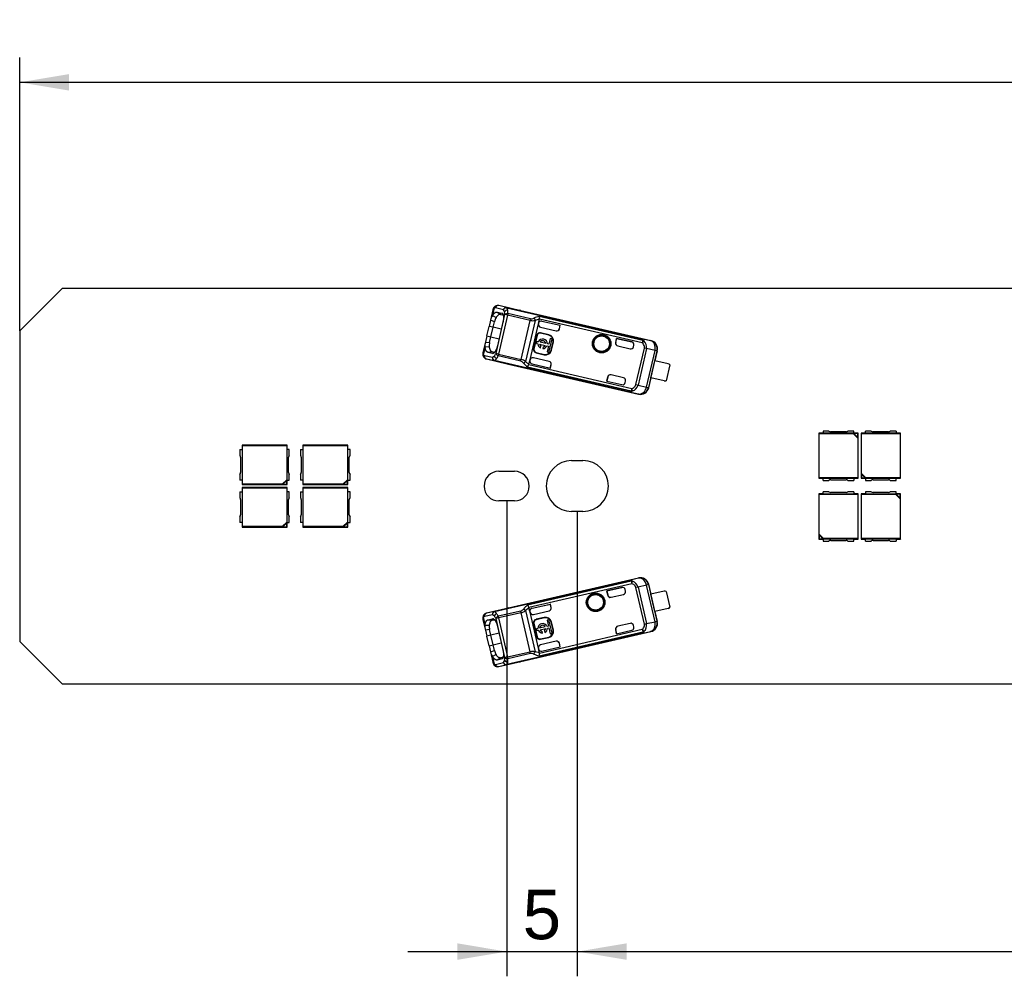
# Model space of a CAD drawing. Header units: millimetres. Extents: x 35 to 1170, y 11 to 451.
# Tile 1 of 19: x 35 to 105, y 294 to 362. Entities that reach past the tile are written whole.
import ezdxf
from ezdxf.enums import TextEntityAlignment as Align

# ---------------------------------------------------------------- set-up
doc = ezdxf.new("R2010")
doc.units = ezdxf.units.MM
doc.layers.add('Default', color=7, linetype='Continuous')
doc.layers.add('LINLED_1120X28MM', color=7, linetype='Continuous')
doc.styles.add('SEACAD_Arial', font='arial.ttf')
doc.dimstyles.new('ISO', dxfattribs={"dimtxt": 3.5, "dimasz": 3.5, "dimexe": 1.75, "dimexo": 0, "dimgap": 0.875, "dimtad": 1, "dimtxsty": 'SEACAD_Arial', "dimblk1": '_SE_FILLED', "dimblk2": '_SE_FILLED', "dimsah": 1, "dimcen": 1.75, "dimadec": 0, "dimazin": 0, "dimtfac": 0.5, "dimtdec": 3, "dimtmove": 0, "dimatfit": 3, "dimfxl": 1, "dimarcsym": 0})

# ---------------------------------------------------------------- blocks, each defined once
blk = doc.blocks.new('SE')
at = {"layer": 'LINLED_1120X28MM', "color": 7, "linetype": 'Continuous'}
for p, q in [((38.349, 342.55), (35.349, 339.55)), ((1151.349, 342.55), (38.349, 342.55)), ((68.958, 341.163), (68.833, 340.623)), ((69.622, 341.037), (69.058, 341.181)), ((69.85, 341.189), (69.287, 341.334)), ((70.852, 340.972), (69.287, 341.334)), ((69.85, 341.189), (69.849, 341.184)), ((69.849, 341.184), (79.386, 338.982)), ((69.85, 341.189), (79.387, 338.988)), ((68.864, 341.025), (68.696, 340.297)), ((68.833, 340.622), (69.091, 340.487)), ((69.091, 337.935), (69.728, 340.694)), ((69.182, 340.87), (69.502, 340.794)), ((69.182, 340.87), (69.435, 340.707)), ((69.911, 340.651), (69.274, 337.893)), ((69.435, 340.707), (69.596, 340.668)), ((69.567, 340.751), (69.501, 340.794)), ((69.911, 340.651), (69.728, 340.694)), ((69.939, 340.774), (69.911, 340.651)), ((71.508, 340.282), (69.911, 340.651)), ((71.537, 340.405), (69.939, 340.774)), ((70.855, 340.982), (70.853, 340.972)), ((70.855, 340.982), (80.059, 338.857)), ((71.508, 340.282), (71.537, 340.405)), ((79.491, 338.87), (72.151, 340.565)), ((68.438, 339.179), (68.595, 339.861)), ((68.696, 340.297), (68.595, 339.861)), ((68.887, 339.794), (68.595, 339.861)), ((68.979, 340.189), (68.696, 340.297)), ((68.73, 339.112), (68.887, 339.794)), ((68.887, 339.794), (68.979, 340.189)), ((69.468, 339.66), (68.887, 339.794)), ((69.581, 340.147), (69.198, 338.49)), ((70.872, 337.524), (71.508, 340.282)), ((71.857, 340.281), (71.185, 337.372)), ((71.502, 337.486), (72.092, 340.04)), ((72.102, 340.084), (72.092, 340.04)), ((72.102, 340.084), (72.165, 340.359)), ((79.451, 338.696), (72.168, 340.377)), ((72.241, 339.8), (73.346, 339.545)), ((72.342, 340.234), (73.641, 339.934)), ((72.342, 340.234), (72.342, 340.233)), ((72.342, 340.233), (73.638, 339.934)), ((73.582, 339.69), (73.638, 339.934)), ((73.582, 339.69), (73.586, 339.695)), ((73.586, 339.695), (73.641, 339.934)), ((73.641, 339.934), (73.638, 339.934)), ((35.349, 339.55), (35.349, 317.55)), ((68.438, 339.179), (68.337, 338.744)), ((68.438, 339.179), (68.73, 339.112)), ((68.639, 338.716), (68.73, 339.112)), ((68.73, 339.112), (69.311, 338.978)), ((71.981, 339.234), (71.756, 338.259)), ((72.007, 339.228), (71.782, 338.253)), ((72.007, 339.228), (71.981, 339.234)), ((72.253, 339.403), (72.247, 339.378)), ((72.831, 339.243), (72.247, 339.378)), ((72.837, 339.268), (72.253, 339.403)), ((72.831, 339.243), (72.837, 339.268)), ((72.929, 339.008), (72.833, 338.592)), ((73.058, 338.979), (72.929, 339.008)), ((77.636, 339.011), (77.567, 338.714)), ((77.569, 338.713), (77.638, 339.01)), ((78.707, 338.764), (77.636, 339.011)), ((77.636, 339.011), (77.638, 339.01)), ((77.638, 339.01), (78.707, 338.763)), ((79.386, 338.982), (79.387, 338.988)), ((80.044, 338.843), (79.387, 338.988)), ((68.337, 338.744), (68.169, 338.016)), ((68.317, 338.391), (68.193, 337.851)), ((68.609, 338.4), (68.317, 338.392)), ((68.337, 338.744), (68.639, 338.716)), ((71.988, 338.787), (71.958, 338.658)), ((71.958, 338.658), (72.059, 338.634)), ((72.089, 338.764), (71.988, 338.787)), ((72.18, 338.606), (72.583, 338.514)), ((72.612, 338.643), (72.21, 338.736)), ((72.242, 338.325), (72.27, 338.448)), ((72.432, 338.411), (72.403, 338.287)), ((72.704, 338.486), (72.803, 338.463)), ((72.803, 338.463), (72.707, 338.046)), ((72.833, 338.592), (72.733, 338.615)), ((72.836, 338.016), (73.058, 338.979)), ((72.996, 338.178), (73.131, 338.763)), ((73.022, 338.172), (73.157, 338.757)), ((73.157, 338.757), (73.131, 338.763)), ((77.567, 338.714), (77.569, 338.713)), ((77.717, 338.474), (78.594, 338.271)), ((78.707, 338.763), (78.707, 338.764)), ((78.834, 338.421), (78.857, 338.524)), ((79.002, 335.738), (79.599, 338.324)), ((79.748, 338.289), (79.151, 335.703)), ((79.491, 338.87), (79.451, 338.696)), ((79.451, 338.696), (79.572, 338.837)), ((79.748, 338.289), (79.599, 338.324)), ((80.356, 338.155), (79.748, 338.289)), ((80.045, 338.843), (80.059, 338.857)), ((68.275, 337.79), (68.845, 337.673)), ((68.844, 337.944), (68.523, 338.015)), ((68.822, 338.051), (68.524, 338.015)), ((68.985, 338.015), (68.822, 338.051)), ((68.844, 337.944), (68.901, 337.951)), ((69.274, 337.893), (69.091, 337.935)), ((69.274, 337.893), (69.245, 337.77)), ((70.843, 337.401), (69.245, 337.77)), ((69.274, 337.893), (70.872, 337.524)), ((72.846, 337.381), (71.742, 337.636)), ((71.756, 338.259), (71.782, 338.253)), ((71.932, 338.013), (71.926, 337.988)), ((71.926, 337.988), (72.51, 337.853)), ((71.932, 338.013), (72.516, 337.878)), ((72.51, 337.853), (72.516, 337.878)), ((72.707, 338.046), (72.836, 338.016)), ((72.996, 338.178), (73.022, 338.172)), ((79.756, 335.557), (80.356, 338.155)), ((80.493, 338.124), (79.893, 335.525)), ((80.513, 338.136), (80.349, 337.43)), ((80.493, 338.124), (80.356, 338.155)), ((80.513, 338.136), (80.493, 338.124)), ((68.414, 337.553), (68.983, 337.435)), ((68.414, 337.553), (69.979, 337.191)), ((68.984, 337.441), (68.983, 337.435)), ((78.521, 335.234), (68.983, 337.435)), ((68.984, 337.441), (78.522, 335.239)), ((69.98, 337.191), (69.978, 337.182)), ((69.978, 337.182), (79.182, 335.057)), ((71.428, 337.167), (71.185, 337.372)), ((71.326, 336.988), (78.666, 335.293)), ((71.428, 337.167), (71.423, 337.15)), ((71.423, 337.15), (78.706, 335.468)), ((71.428, 337.167), (71.492, 337.442)), ((71.502, 337.486), (71.492, 337.442)), ((71.642, 337.203), (72.938, 336.904)), ((71.642, 337.203), (71.642, 337.202)), ((71.642, 337.202), (72.941, 336.902)), ((72.938, 336.904), (72.996, 337.151)), ((72.941, 336.902), (72.938, 336.904)), ((72.941, 336.902), (72.996, 337.141)), ((72.996, 337.141), (72.996, 337.151)), ((80.066, 336.212), (80.347, 337.43)), ((81.275, 337.216), (80.347, 337.43)), ((81.41, 337.134), (81.151, 336.013)), ((77.005, 336.278), (76.936, 335.98)), ((76.939, 335.98), (77.007, 336.277)), ((77.007, 336.277), (77.005, 336.278)), ((78.121, 336.225), (77.244, 336.428)), ((80.068, 336.212), (79.905, 335.505)), ((80.994, 335.998), (80.066, 336.212)), ((76.936, 335.98), (76.939, 335.98)), ((76.936, 335.98), (78.008, 335.733)), ((76.939, 335.98), (78.008, 335.733)), ((78.008, 335.733), (78.008, 335.733)), ((78.248, 335.883), (78.271, 335.985)), ((79.002, 335.738), (79.151, 335.703)), ((79.151, 335.703), (79.756, 335.557)), ((79.756, 335.557), (79.893, 335.525)), ((79.893, 335.525), (79.905, 335.505)), ((78.521, 335.234), (78.522, 335.239)), ((78.521, 335.234), (79.174, 335.076)), ((78.706, 335.468), (78.666, 335.293)), ((78.752, 335.288), (78.706, 335.468)), ((79.182, 335.057), (79.176, 335.075)), ((92.259, 332.3), (91.949, 332.3)), ((91.949, 332.3), (91.983, 332.266)), ((91.949, 332.3), (91.949, 329.1)), ((91.983, 332.266), (94.4, 332.266)), ((91.983, 329.134), (91.983, 332.266)), ((92.676, 332.45), (92.259, 332.45)), ((92.259, 332.45), (92.259, 332.287)), ((94.439, 332.287), (92.259, 332.287)), ((93.89, 332.4), (92.808, 332.4)), ((94.439, 332.45), (94.022, 332.45)), ((94.4, 332.266), (94.444, 332.277)), ((94.4, 332.266), (94.715, 331.951)), ((94.439, 332.287), (94.439, 332.45)), ((94.749, 332.3), (94.439, 332.3)), ((94.725, 332.277), (94.444, 332.277)), ((94.444, 332.277), (94.725, 331.996)), ((94.725, 332.277), (94.749, 332.3)), ((94.725, 331.996), (94.725, 332.277)), ((94.749, 329.1), (94.749, 332.3)), ((94.983, 332.266), (94.949, 332.3)), ((94.949, 332.3), (94.949, 329.1)), ((95.259, 332.3), (94.949, 332.3)), ((94.983, 329.449), (94.983, 332.266)), ((94.983, 332.266), (97.715, 332.266)), ((95.259, 332.287), (95.259, 332.45)), ((95.676, 332.45), (95.259, 332.45)), ((97.439, 332.287), (95.259, 332.287)), ((96.89, 332.4), (95.808, 332.4)), ((97.439, 332.45), (97.022, 332.45)), ((97.439, 332.45), (97.439, 332.287)), ((97.749, 332.3), (97.439, 332.3)), ((97.715, 332.266), (97.749, 332.3)), ((97.715, 332.266), (97.715, 329.134)), ((97.749, 329.1), (97.749, 332.3)), ((51.133, 331.416), (51.099, 331.45)), ((51.099, 331.45), (51.099, 331.14)), ((54.299, 331.45), (51.099, 331.45)), ((51.133, 328.684), (51.133, 331.416)), ((51.133, 331.416), (54.265, 331.416)), ((54.299, 331.45), (54.265, 331.416)), ((54.265, 331.416), (54.265, 328.999)), ((54.299, 331.14), (54.299, 331.45)), ((55.433, 331.416), (55.399, 331.45)), ((55.399, 331.45), (55.399, 331.14)), ((58.599, 331.45), (55.399, 331.45)), ((55.433, 328.684), (55.433, 331.416)), ((55.433, 331.416), (58.565, 331.416)), ((58.599, 331.45), (58.565, 331.416)), ((58.565, 331.416), (58.565, 328.999)), ((58.599, 331.14), (58.599, 331.45)), ((94.725, 331.996), (94.715, 331.951)), ((94.715, 331.951), (94.715, 329.134)), ((50.949, 331.14), (51.112, 331.14)), ((50.949, 331.14), (50.949, 330.723)), ((51.112, 331.14), (51.112, 328.96)), ((54.286, 328.96), (54.286, 331.14)), ((54.449, 331.14), (54.286, 331.14)), ((54.449, 330.723), (54.449, 331.14)), ((55.249, 331.14), (55.412, 331.14)), ((55.249, 331.14), (55.249, 330.723)), ((55.412, 331.14), (55.412, 328.96)), ((58.586, 328.96), (58.586, 331.14)), ((58.749, 331.14), (58.586, 331.14)), ((58.749, 330.723), (58.749, 331.14)), ((50.999, 330.591), (50.999, 329.509)), ((54.399, 329.509), (54.399, 330.591)), ((55.299, 330.591), (55.299, 329.509)), ((58.699, 329.509), (58.699, 330.591)), ((74.449, 330.35), (75.249, 330.35)), ((50.949, 329.377), (50.949, 328.96)), ((54.449, 328.96), (54.449, 329.377)), ((55.249, 329.377), (55.249, 328.96)), ((58.749, 328.96), (58.749, 329.377)), ((69.299, 329.6), (70.399, 329.6)), ((94.972, 329.405), (94.983, 329.449)), ((94.972, 329.405), (94.972, 329.124)), ((95.253, 329.124), (94.972, 329.405)), ((95.298, 329.134), (94.983, 329.449)), ((51.112, 328.96), (50.949, 328.96)), ((51.099, 328.96), (51.099, 328.65)), ((51.133, 328.684), (51.099, 328.65)), ((51.099, 328.65), (54.299, 328.65)), ((53.95, 328.684), (51.133, 328.684)), ((54.265, 328.999), (53.95, 328.684)), ((53.994, 328.674), (53.95, 328.684)), ((54.275, 328.955), (53.994, 328.674)), ((53.994, 328.674), (54.275, 328.674)), ((54.265, 328.999), (54.275, 328.955)), ((54.275, 328.674), (54.275, 328.955)), ((54.275, 328.674), (54.299, 328.65)), ((54.286, 328.96), (54.449, 328.96)), ((54.299, 328.65), (54.299, 328.96)), ((55.412, 328.96), (55.249, 328.96)), ((55.399, 328.96), (55.399, 328.65)), ((55.433, 328.684), (55.399, 328.65)), ((55.399, 328.65), (58.599, 328.65)), ((58.25, 328.684), (55.433, 328.684)), ((58.565, 328.999), (58.25, 328.684)), ((58.294, 328.674), (58.25, 328.684)), ((58.575, 328.955), (58.294, 328.674)), ((58.294, 328.674), (58.575, 328.674)), ((58.565, 328.999), (58.575, 328.955)), ((58.575, 328.674), (58.575, 328.955)), ((58.575, 328.674), (58.599, 328.65)), ((58.586, 328.96), (58.749, 328.96)), ((58.599, 328.65), (58.599, 328.96)), ((91.983, 329.134), (91.949, 329.1)), ((91.949, 329.1), (92.259, 329.1)), ((94.715, 329.134), (91.983, 329.134)), ((92.259, 329.113), (94.439, 329.113)), ((92.259, 328.95), (92.259, 329.113)), ((92.259, 328.95), (92.676, 328.95)), ((92.808, 329), (93.89, 329)), ((94.022, 328.95), (94.439, 328.95)), ((94.439, 329.113), (94.439, 328.95)), ((94.439, 329.1), (94.749, 329.1)), ((94.715, 329.134), (94.749, 329.1)), ((94.972, 329.124), (94.949, 329.1)), ((94.949, 329.1), (95.259, 329.1)), ((94.972, 329.124), (95.253, 329.124)), ((95.298, 329.134), (95.253, 329.124)), ((95.259, 329.113), (97.439, 329.113)), ((95.259, 329.113), (95.259, 328.95)), ((95.259, 328.95), (95.676, 328.95)), ((97.715, 329.134), (95.298, 329.134)), ((95.808, 329), (96.89, 329)), ((97.022, 328.95), (97.439, 328.95)), ((97.439, 328.95), (97.439, 329.113)), ((97.439, 329.1), (97.749, 329.1)), ((97.749, 329.1), (97.715, 329.134)), ((50.949, 328.14), (51.112, 328.14)), ((50.949, 328.14), (50.949, 327.723)), ((51.133, 328.416), (51.099, 328.45)), ((51.099, 328.45), (51.099, 328.14)), ((54.299, 328.45), (51.099, 328.45)), ((51.112, 328.14), (51.112, 325.96)), ((51.133, 325.684), (51.133, 328.416)), ((51.133, 328.416), (54.265, 328.416)), ((54.299, 328.45), (54.265, 328.416)), ((54.265, 328.416), (54.265, 325.999)), ((54.286, 325.96), (54.286, 328.14)), ((54.449, 328.14), (54.286, 328.14)), ((54.299, 328.14), (54.299, 328.45)), ((54.449, 327.723), (54.449, 328.14)), ((55.249, 328.14), (55.412, 328.14)), ((55.249, 328.14), (55.249, 327.723)), ((55.433, 328.416), (55.399, 328.45)), ((55.399, 328.45), (55.399, 328.14)), ((58.599, 328.45), (55.399, 328.45)), ((55.412, 328.14), (55.412, 325.96)), ((55.433, 325.684), (55.433, 328.416)), ((55.433, 328.416), (58.565, 328.416)), ((58.599, 328.45), (58.565, 328.416)), ((58.565, 328.416), (58.565, 325.999)), ((58.586, 325.96), (58.586, 328.14)), ((58.749, 328.14), (58.586, 328.14)), ((58.599, 328.14), (58.599, 328.45)), ((58.749, 327.723), (58.749, 328.14)), ((91.983, 327.966), (91.949, 328)), ((91.949, 328), (91.949, 324.8)), ((92.259, 328), (91.949, 328)), ((91.983, 325.149), (91.983, 327.966)), ((91.983, 327.966), (94.715, 327.966)), ((92.259, 327.987), (92.259, 328.15)), ((92.676, 328.15), (92.259, 328.15)), ((94.439, 327.987), (92.259, 327.987)), ((93.89, 328.1), (92.808, 328.1)), ((94.439, 328.15), (94.022, 328.15)), ((94.439, 328.15), (94.439, 327.987)), ((94.749, 328), (94.439, 328)), ((94.715, 327.966), (94.749, 328)), ((94.715, 327.966), (94.715, 324.834)), ((94.749, 324.8), (94.749, 328)), ((95.259, 328), (94.949, 328)), ((94.949, 328), (94.983, 327.966)), ((94.949, 328), (94.949, 324.8)), ((94.983, 327.966), (97.4, 327.966)), ((94.983, 324.834), (94.983, 327.966)), ((95.676, 328.15), (95.259, 328.15)), ((95.259, 328.15), (95.259, 327.987)), ((97.439, 327.987), (95.259, 327.987)), ((96.89, 328.1), (95.808, 328.1)), ((97.439, 328.15), (97.022, 328.15)), ((97.4, 327.966), (97.444, 327.977)), ((97.4, 327.966), (97.715, 327.651)), ((97.439, 327.987), (97.439, 328.15)), ((97.749, 328), (97.439, 328)), ((97.725, 327.977), (97.444, 327.977)), ((97.444, 327.977), (97.725, 327.696)), ((97.725, 327.977), (97.749, 328)), ((97.725, 327.696), (97.725, 327.977)), ((97.749, 324.8), (97.749, 328)), ((50.999, 327.591), (50.999, 326.509)), ((54.399, 326.509), (54.399, 327.591)), ((55.299, 327.591), (55.299, 326.509)), ((58.699, 326.509), (58.699, 327.591)), ((70.399, 327.5), (69.299, 327.5)), ((97.725, 327.696), (97.715, 327.651)), ((97.715, 327.651), (97.715, 324.834)), ((75.249, 326.75), (74.449, 326.75)), ((50.949, 326.377), (50.949, 325.96)), ((51.112, 325.96), (50.949, 325.96)), ((51.099, 325.96), (51.099, 325.65)), ((54.265, 325.999), (53.95, 325.684)), ((54.275, 325.955), (53.994, 325.674)), ((54.265, 325.999), (54.275, 325.955)), ((54.275, 325.674), (54.275, 325.955)), ((54.286, 325.96), (54.449, 325.96)), ((54.299, 325.65), (54.299, 325.96)), ((54.449, 325.96), (54.449, 326.377)), ((55.249, 326.377), (55.249, 325.96)), ((55.412, 325.96), (55.249, 325.96)), ((55.399, 325.96), (55.399, 325.65)), ((58.565, 325.999), (58.25, 325.684)), ((58.575, 325.955), (58.294, 325.674)), ((58.565, 325.999), (58.575, 325.955)), ((58.575, 325.674), (58.575, 325.955)), ((58.586, 325.96), (58.749, 325.96)), ((58.599, 325.65), (58.599, 325.96)), ((58.749, 325.96), (58.749, 326.377)), ((51.133, 325.684), (51.099, 325.65)), ((51.099, 325.65), (54.299, 325.65)), ((53.95, 325.684), (51.133, 325.684)), ((53.994, 325.674), (53.95, 325.684)), ((53.994, 325.674), (54.275, 325.674)), ((54.275, 325.674), (54.299, 325.65)), ((55.433, 325.684), (55.399, 325.65)), ((55.399, 325.65), (58.599, 325.65)), ((58.25, 325.684), (55.433, 325.684)), ((58.294, 325.674), (58.25, 325.684)), ((58.294, 325.674), (58.575, 325.674)), ((58.575, 325.674), (58.599, 325.65)), ((91.972, 325.105), (91.983, 325.149)), ((91.972, 325.105), (91.972, 324.824)), ((92.253, 324.824), (91.972, 325.105)), ((92.298, 324.834), (91.983, 325.149)), ((91.972, 324.824), (91.949, 324.8)), ((91.949, 324.8), (92.259, 324.8)), ((91.972, 324.824), (92.253, 324.824)), ((92.298, 324.834), (92.253, 324.824)), ((92.259, 324.813), (94.439, 324.813)), ((92.259, 324.813), (92.259, 324.65)), ((92.259, 324.65), (92.676, 324.65)), ((94.715, 324.834), (92.298, 324.834)), ((92.808, 324.7), (93.89, 324.7)), ((94.022, 324.65), (94.439, 324.65)), ((94.439, 324.65), (94.439, 324.813)), ((94.439, 324.8), (94.749, 324.8)), ((94.749, 324.8), (94.715, 324.834)), ((94.983, 324.834), (94.949, 324.8)), ((94.949, 324.8), (95.259, 324.8)), ((97.715, 324.834), (94.983, 324.834)), ((95.259, 324.813), (97.439, 324.813)), ((95.259, 324.65), (95.259, 324.813)), ((95.259, 324.65), (95.676, 324.65)), ((95.808, 324.7), (96.89, 324.7)), ((97.022, 324.65), (97.439, 324.65)), ((97.439, 324.813), (97.439, 324.65)), ((97.439, 324.8), (97.749, 324.8)), ((97.715, 324.834), (97.749, 324.8)), ((68.983, 319.665), (78.521, 321.867)), ((68.984, 319.66), (78.522, 321.862)), ((69.978, 319.919), (79.182, 322.044)), ((78.666, 321.807), (71.325, 320.112)), ((78.706, 321.632), (71.423, 319.951)), ((79.174, 322.025), (78.521, 321.867)), ((78.522, 321.862), (78.521, 321.867)), ((78.666, 321.807), (78.706, 321.632)), ((78.706, 321.632), (78.752, 321.812)), ((79.176, 322.025), (79.182, 322.044)), ((79.893, 321.575), (79.756, 321.543)), ((79.905, 321.595), (79.893, 321.575)), ((79.893, 321.575), (80.493, 318.976)), ((79.905, 321.595), (80.068, 320.888)), ((78.008, 321.368), (76.936, 321.12)), ((76.936, 321.12), (77.005, 320.822)), ((76.936, 321.12), (76.939, 321.12)), ((76.939, 321.12), (78.008, 321.367)), ((77.007, 320.823), (76.939, 321.12)), ((77.244, 320.673), (78.121, 320.875)), ((78.008, 321.367), (78.008, 321.368)), ((78.271, 321.115), (78.248, 321.218)), ((79.151, 321.397), (79.002, 321.362)), ((79.599, 318.777), (79.002, 321.362)), ((79.756, 321.543), (79.151, 321.397)), ((79.151, 321.397), (79.748, 318.811)), ((80.356, 318.945), (79.756, 321.543)), ((80.994, 321.102), (80.066, 320.888)), ((80.347, 319.67), (80.066, 320.888)), ((81.151, 321.087), (81.41, 319.966)), ((71.642, 319.898), (72.941, 320.198)), ((71.642, 319.897), (72.938, 320.197)), ((72.941, 320.198), (72.938, 320.197)), ((72.995, 319.953), (72.938, 320.197)), ((72.996, 319.959), (72.941, 320.198)), ((77.005, 320.822), (77.007, 320.823)), ((69.979, 319.909), (68.414, 319.548)), ((68.983, 319.665), (68.414, 319.548)), ((68.983, 319.665), (68.984, 319.66)), ((70.843, 319.699), (69.245, 319.33)), ((70.872, 319.577), (69.274, 319.208)), ((69.978, 319.919), (69.98, 319.909)), ((70.872, 319.577), (70.843, 319.699)), ((71.508, 316.818), (70.872, 319.577)), ((71.185, 319.728), (71.857, 316.819)), ((71.492, 319.658), (71.428, 319.933)), ((71.492, 319.658), (71.502, 319.614)), ((72.092, 317.061), (71.502, 319.614)), ((71.642, 319.898), (71.642, 319.897)), ((71.742, 319.464), (72.846, 319.719)), ((72.995, 319.953), (72.996, 319.959)), ((81.275, 319.884), (80.347, 319.67)), ((80.349, 319.67), (80.513, 318.964)), ((68.169, 319.084), (68.337, 318.356)), ((68.193, 319.25), (68.317, 318.71)), ((68.845, 319.428), (68.275, 319.31)), ((68.523, 319.085), (68.844, 319.156)), ((68.523, 319.085), (68.822, 319.049)), ((68.822, 319.049), (68.984, 319.085)), ((68.921, 319.147), (68.843, 319.156)), ((69.274, 319.208), (69.091, 319.165)), ((69.728, 316.407), (69.091, 319.165)), ((69.245, 319.33), (69.274, 319.208)), ((69.274, 319.208), (69.911, 316.449)), ((71.782, 318.847), (71.756, 318.841)), ((71.756, 318.841), (71.981, 317.867)), ((71.782, 318.847), (72.007, 317.873)), ((72.51, 319.248), (71.926, 319.113)), ((71.926, 319.113), (71.932, 319.087)), ((72.516, 319.222), (71.932, 319.087)), ((72.516, 319.222), (72.51, 319.248)), ((72.836, 319.084), (72.707, 319.054)), ((72.707, 319.054), (72.803, 318.638)), ((73.058, 318.122), (72.836, 319.084)), ((73.022, 318.928), (72.996, 318.922)), ((73.131, 318.337), (72.996, 318.922)), ((73.157, 318.343), (73.022, 318.928)), ((78.594, 318.829), (77.717, 318.626)), ((79.599, 318.777), (79.748, 318.811)), ((79.748, 318.811), (80.356, 318.945)), ((80.356, 318.945), (80.493, 318.976)), ((80.493, 318.976), (80.513, 318.964)), ((68.317, 318.709), (68.609, 318.701)), ((68.639, 318.384), (68.337, 318.356)), ((68.337, 318.356), (68.438, 317.921)), ((68.73, 317.988), (68.639, 318.384)), ((69.311, 318.123), (68.73, 317.988)), ((69.198, 318.61), (69.581, 316.953)), ((69.849, 315.916), (79.386, 318.118)), ((79.387, 318.113), (69.85, 315.911)), ((70.855, 316.119), (80.059, 318.243)), ((72.059, 318.466), (71.958, 318.442)), ((71.958, 318.442), (71.988, 318.313)), ((71.988, 318.313), (72.089, 318.337)), ((72.152, 316.536), (79.491, 318.23)), ((72.168, 316.723), (79.451, 318.405)), ((72.583, 318.587), (72.18, 318.494)), ((72.21, 318.365), (72.612, 318.458)), ((72.389, 318.138), (72.361, 318.262)), ((72.522, 318.299), (72.55, 318.176)), ((72.803, 318.638), (72.704, 318.615)), ((72.733, 318.485), (72.833, 318.509)), ((72.833, 318.509), (72.929, 318.092)), ((72.929, 318.092), (73.058, 318.122)), ((73.131, 318.337), (73.157, 318.343)), ((77.569, 318.387), (77.567, 318.386)), ((77.567, 318.386), (77.636, 318.089)), ((77.638, 318.09), (77.569, 318.387)), ((77.636, 318.089), (78.707, 318.336)), ((77.636, 318.089), (77.638, 318.09)), ((77.638, 318.09), (78.707, 318.337)), ((78.707, 318.336), (78.707, 318.337)), ((78.857, 318.576), (78.834, 318.679)), ((79.387, 318.113), (79.386, 318.118)), ((79.387, 318.113), (80.044, 318.257)), ((79.451, 318.405), (79.491, 318.23)), ((79.572, 318.263), (79.451, 318.405)), ((80.059, 318.243), (80.045, 318.257)), ((35.349, 317.55), (38.349, 314.55)), ((68.73, 317.988), (68.438, 317.921)), ((68.595, 317.239), (68.438, 317.921)), ((68.887, 317.306), (68.73, 317.988)), ((68.887, 317.306), (69.468, 317.44)), ((71.981, 317.867), (72.007, 317.873)), ((73.346, 317.555), (72.241, 317.301)), ((72.247, 317.723), (72.831, 317.858)), ((72.247, 317.723), (72.253, 317.697)), ((72.253, 317.697), (72.837, 317.832)), ((72.837, 317.832), (72.831, 317.858)), ((73.638, 317.166), (73.581, 317.414)), ((73.586, 317.406), (73.581, 317.414)), ((73.641, 317.167), (73.586, 317.406)), ((68.595, 317.239), (68.887, 317.306)), ((68.595, 317.239), (68.696, 316.803)), ((68.696, 316.803), (68.979, 316.911)), ((68.696, 316.804), (68.864, 316.075)), ((68.979, 316.911), (68.887, 317.306)), ((69.911, 316.449), (71.508, 316.818)), ((71.537, 316.695), (69.939, 316.326)), ((72.165, 316.741), (71.857, 316.819)), ((72.092, 317.061), (72.102, 317.016)), ((72.165, 316.741), (72.102, 317.016)), ((72.165, 316.741), (72.168, 316.723)), ((72.341, 316.867), (73.638, 317.166)), ((72.341, 316.867), (72.342, 316.867)), ((72.342, 316.867), (73.641, 317.167)), ((73.641, 317.167), (73.638, 317.166)), ((69.091, 316.613), (68.832, 316.479)), ((68.833, 316.477), (68.958, 315.937)), ((69.058, 315.919), (69.622, 316.063)), ((69.435, 316.393), (69.183, 316.23)), ((69.502, 316.306), (69.183, 316.23)), ((69.287, 315.766), (70.852, 316.128)), ((69.598, 316.432), (69.435, 316.393)), ((69.502, 316.306), (69.55, 316.338)), ((69.911, 316.449), (69.728, 316.407)), ((69.911, 316.449), (69.939, 316.326)), ((70.853, 316.128), (70.855, 316.119)), ((69.287, 315.766), (69.85, 315.911)), ((69.849, 315.916), (69.85, 315.911)), ((38.349, 314.55), (1151.349, 314.55))]:
    blk.add_line(p, q, dxfattribs=at)
for centre, radius in [((76.574, 338.635), 0.657), ((76.574, 338.635), 0.586), ((76.574, 338.635), 0.552), ((76.574, 338.635), 0.55), ((76.146, 320.316), 0.657), ((76.146, 320.316), 0.586), ((76.146, 320.316), 0.552), ((76.146, 320.316), 0.55)]:
    blk.add_circle(centre, radius, dxfattribs=at)
for centre, radius, start, end in [((69.231, 340.983), 0.364, 129.94328, 158.2946), ((69.124, 341.149), 0.167, 119.13693, 175.16087), ((69.213, 341.009), 0.333, 76.12091, 121.02961), ((69.249, 341.142), 0.195, 79.0033, 168.51183), ((69.82, 340.98), 0.207, 82.14805, 163.89204), ((69.514, 340.951), 0.408, 8.24148, 34.86101), ((69.42, 340.184), 0.733, 143.21905, 171.19615), ((70.067, 339.95), 1.114, 151.12524, 167.58266), ((69.36, 340.81), 0.346, 13.17125, 40.85882), ((69.918, 340.748), 0.262, 89.95331, 147.27941), ((68.795, 340.649), 0.934, 2.76223, 14.93192), ((69.912, 340.526), 0.249, 83.82978, 137.72481), ((68.651, 340.777), 1.288, 359.85987, 10.40718), ((71.6, 340.767), 0.368, 260.1487, 299.17974), ((72.357, 339.278), 1.303, 99.115, 116.33242), ((71.698, 340.428), 0.473, 353.78592, 16.79899), ((71.685, 341.092), 0.829, 257.69368, 281.97104), ((72.346, 338.985), 1.386, 97.51311, 110.67494), ((72.202, 339.183), 0.226, 77, 167), ((72.202, 339.183), 0.2, 77, 167), ((72.741, 338.853), 0.4, 347, 77), ((72.741, 338.853), 0.426, 347, 77), ((69.036, 338.527), 0.731, 162.77317, 190.78079), ((69.584, 338.468), 0.978, 165.26847, 184.0288), ((72.396, 338.625), 0.337, 178.32726, 242.79581), ((72.396, 338.625), 0.337, 358.32726, 155.67274), ((72.396, 338.625), 0.217, 184.78466, 234.56802), ((72.396, 338.625), 0.217, 4.78466, 149.21534), ((72.396, 338.625), 0.337, 271.20419, 335.67274), ((72.396, 338.625), 0.217, 279.43198, 329.21534), ((78.639, 338.466), 0.2, 257, 347), ((79.452, 338.66), 0.213, 55.96315, 79.44927), ((79.177, 338.408), 0.583, 348.24518, 47.41511), ((79.908, 338.259), 0.6, 347.00436, 76.8384), ((68.531, 337.897), 0.378, 176.69155, 204.35985), ((68.49, 337.878), 0.334, 213.07832, 257.79252), ((68.464, 337.741), 0.195, 165.48003, 255.00094), ((69.049, 337.637), 0.207, 170.11467, 251.83661), ((68.709, 337.991), 0.346, 293.12971, 320.83769), ((68.272, 338.384), 0.934, 319.08167, 331.248), ((69.238, 337.803), 0.262, 186.73277, 244.04525), ((69.33, 338.005), 0.249, 196.26442, 250.18168), ((68.083, 338.334), 1.292, 323.61297, 334.13043), ((71.977, 338.208), 0.226, 167, 257), ((71.977, 338.208), 0.2, 167, 257), ((72.606, 338.268), 0.426, 257, 347), ((72.606, 338.268), 0.4, 257, 347), ((68.785, 337.797), 0.409, 299.16044, 325.76026), ((-8.507, 355.809), 81.457, 346.93915, 347.02756), ((70.743, 337.051), 0.364, 34.61196, 74.05905), ((70.673, 336.713), 0.835, 52.11375, 76.21962), ((70.861, 337.632), 0.416, 295.94014, 321.24073), ((72.058, 338.04), 1.282, 217.58348, 235.14167), ((70.652, 337.502), 0.848, 322.66442, 335.41958), ((81.219, 336.973), 0.25, 40.1301, 77), ((78.076, 336.03), 0.2, 347, 77), ((78.588, 335.845), 0.581, 286.46932, 345.87181), ((79.308, 335.66), 0.6, 257.167, 346.99564), ((81.05, 336.242), 0.25, 257, 293.8699), ((78.723, 335.499), 0.213, 254.55047, 278.03534), ((92.808, 332.6), 0.2, 228.59038, 270), ((93.89, 332.6), 0.2, 270, 311.40962), ((95.808, 332.6), 0.2, 228.59038, 270), ((96.89, 332.6), 0.2, 270, 311.40962), ((50.799, 330.591), 0.2, 0, 41.40962), ((54.599, 330.591), 0.2, 138.59038, 180), ((55.099, 330.591), 0.2, 0, 41.40962), ((58.899, 330.591), 0.2, 138.59038, 180), ((74.449, 328.55), 1.8, 90, 270), ((75.249, 328.55), 1.8, 270, 90), ((50.799, 329.509), 0.2, 318.59038, 360), ((54.599, 329.509), 0.2, 180, 221.40962), ((55.099, 329.509), 0.2, 318.59038, 360), ((58.899, 329.509), 0.2, 180, 221.40962), ((69.299, 328.55), 1.05, 90, 270), ((70.399, 328.55), 1.05, 270, 90), ((92.808, 328.8), 0.2, 90, 131.40962), ((93.89, 328.8), 0.2, 48.59038, 90), ((95.808, 328.8), 0.2, 90, 131.40962), ((96.89, 328.8), 0.2, 48.59038, 90), ((92.808, 328.3), 0.2, 228.59038, 270), ((93.89, 328.3), 0.2, 270, 311.40962), ((95.808, 328.3), 0.2, 228.59038, 270), ((96.89, 328.3), 0.2, 270, 311.40962), ((50.799, 327.591), 0.2, 0, 41.40962), ((54.599, 327.591), 0.2, 138.59038, 180), ((55.099, 327.591), 0.2, 0, 41.40962), ((58.899, 327.591), 0.2, 138.59038, 180), ((50.799, 326.509), 0.2, 318.59038, 360), ((54.599, 326.509), 0.2, 180, 221.40962), ((55.099, 326.509), 0.2, 318.59038, 360), ((58.899, 326.509), 0.2, 180, 221.40962), ((92.808, 324.5), 0.2, 90, 131.40962), ((93.89, 324.5), 0.2, 48.59038, 90), ((95.808, 324.5), 0.2, 90, 131.40962), ((96.89, 324.5), 0.2, 48.59038, 90), ((78.723, 321.601), 0.213, 81.96315, 105.44927), ((78.586, 321.253), 0.583, 14.24518, 73.41511), ((79.308, 321.44), 0.6, 13.00436, 102.8384), ((78.076, 321.07), 0.2, 283, 13), ((81.05, 320.858), 0.25, 66.1301, 103), ((68.49, 319.224), 0.333, 102.12091, 147.02961), ((68.464, 319.359), 0.195, 105.0033, 194.51183), ((69.049, 319.463), 0.207, 108.14805, 189.89204), ((69.238, 319.297), 0.262, 115.95331, 173.27941), ((68.786, 319.303), 0.408, 34.24148, 60.86101), ((68.086, 318.768), 1.288, 25.85987, 36.40718), ((70.741, 320.052), 0.368, 286.1487, 325.17974), ((70.675, 320.382), 0.829, 283.69368, 307.97104), ((72.075, 319.046), 1.303, 125.115, 142.33242), ((72.194, 318.778), 1.386, 123.51311, 136.67494), ((70.978, 319.791), 0.473, 19.78592, 42.79899), ((81.219, 320.128), 0.25, 283, 319.8699), ((68.518, 319.208), 0.364, 155.94328, 184.2946), ((68.349, 319.31), 0.167, 145.13693, 201.16087), ((68.709, 319.109), 0.346, 39.17125, 66.85882), ((68.272, 318.716), 0.934, 28.76223, 40.93192), ((69.33, 319.095), 0.249, 109.82978, 163.72481), ((71.977, 318.892), 0.226, 103, 193), ((71.977, 318.892), 0.2, 103, 193), ((72.396, 318.476), 0.337, 24.32726, 181.67274), ((72.606, 318.832), 0.426, 13, 103), ((72.606, 318.832), 0.4, 13, 103), ((78.639, 318.634), 0.2, 13, 103), ((79.18, 318.692), 0.581, 312.46932, 11.87181), ((79.908, 318.841), 0.6, 283.167, 12.99564), ((69.037, 318.573), 0.733, 169.21905, 197.19615), ((69.721, 318.645), 1.114, 177.12524, 193.58266), ((72.396, 318.476), 0.337, 204.32726, 268.79581), ((72.396, 318.476), 0.217, 30.78466, 175.21534), ((72.396, 318.476), 0.217, 210.78466, 260.56802), ((72.396, 318.476), 0.217, 305.43198, 355.21534), ((72.396, 318.476), 0.337, 297.20419, 1.67274), ((72.741, 318.247), 0.4, 283, 13), ((72.741, 318.247), 0.426, 283, 13), ((79.452, 318.44), 0.213, 280.55047, 304.03534), ((72.202, 317.918), 0.226, 193, 283), ((72.202, 317.918), 0.2, 193, 283), ((69.419, 316.915), 0.731, 188.77317, 216.78079), ((69.937, 317.102), 0.978, 191.26847, 210.0288), ((71.685, 316.002), 0.835, 78.11375, 102.21962), ((-7.852, 298.456), 81.457, 12.93915, 13.02756), ((71.6, 316.337), 0.364, 60.61196, 100.05905), ((71.451, 316.911), 0.416, 321.94014, 347.24073), ((71.32, 316.702), 0.848, 348.66442, 1.41958), ((69.241, 316.127), 0.378, 202.69155, 230.35985), ((69.36, 316.29), 0.346, 319.12971, 346.83769), ((69.821, 316.121), 0.207, 196.11467, 277.83661), ((68.794, 316.451), 0.934, 345.08167, 357.248), ((69.918, 316.353), 0.262, 212.73277, 270.04525), ((69.912, 316.574), 0.249, 222.26442, 276.18168), ((69.513, 316.149), 0.409, 325.16044, 351.76026), ((68.647, 316.323), 1.292, 349.61297, 0.13043), ((72.349, 317.802), 1.282, 243.58348, 261.14167), ((69.213, 316.092), 0.334, 239.07832, 283.79252), ((69.249, 315.958), 0.195, 191.48003, 281.00094)]:
    blk.add_arc(centre, radius, start, end, dxfattribs=at)
for centre, major_axis, ratio, start_param, end_param in [((68.853, 340.305), (-0.202, -0.877), 0.34204, 3.132977, 3.443088), ((69.805, 340.995), (-0.05, -0.194), 0.939661, 3.16702, 4.734915), ((69.059, 340.98), (-0.195, 0.045), 0.754543, 6.092026, 6.283031), ((70.72, 340.397), (-0.135, -0.585), 0.999962, 3.141593, 3.321417), ((72.286, 339.995), (-0.045, -0.195), 0.999848, 4.712389, 6.283185), ((72.297, 340.039), (-0.045, -0.195), 0.999994, 3.140535, 4.712389), ((72.296, 340.038), (-0.045, -0.195), 0.999994, 3.140004, 4.712389), ((73.391, 339.74), (-0.17, -0.106), 0.999695, 0.785246, 2.356347), ((73.388, 339.738), (-0.17, -0.106), 0.999695, 1.570796, 2.343651), ((77.762, 338.669), (0.195, -0.045), 0.999848, 3.141593, 4.712389), ((77.764, 338.668), (0.195, -0.045), 0.999848, 3.141593, 4.712389), ((78.662, 338.569), (-0.045, -0.195), 0.999994, 1.570796, 3.141593), ((78.662, 338.569), (-0.045, -0.195), 0.999994, 1.570796, 3.141593), ((79.908, 338.259), (-0.129, -0.586), 0.766027, 1.56283, 3.125796), ((79.928, 338.271), (-0.509, -0.318), 0.999924, 2.356233, 3.933355), ((68.364, 337.971), (0.195, -0.045), 0.754543, 3.141566, 3.269979), ((68.376, 337.808), (0.164, 0.114), 0.8975, 2.254603, 3.141253), ((68.476, 338.669), (0.204, 0.879), 0.342128, 2.840741, 3.150375), ((69.028, 337.63), (-0.04, -0.196), 0.939661, 4.689876, 6.257716), ((71.697, 337.441), (0.045, 0.195), 0.999848, 0, 1.570796), ((70.113, 337.766), (-0.135, -0.585), 0.999962, 6.103357, 6.283185), ((71.687, 337.398), (0.045, 0.195), 0.999994, 1.570796, 3.141593), ((71.687, 337.397), (0.045, 0.195), 0.999994, 1.570796, 3.141593), ((72.801, 337.186), (-0.106, 0.17), 0.999695, 3.926839, 5.497939), ((72.799, 337.19), (-0.106, 0.17), 0.999695, 3.9588, 4.712389), ((77.199, 336.233), (0.195, -0.045), 0.999848, 1.570796, 3.141593), ((77.202, 336.232), (0.195, -0.045), 0.999848, 1.570796, 3.141593), ((78.053, 335.928), (0.045, 0.195), 0.999994, 3.141593, 4.712389), ((78.053, 335.928), (0.045, 0.195), 0.999994, 3.141593, 4.712389), ((79.308, 335.66), (-0.141, -0.583), 0.766027, 0.015856, 1.578763), ((79.321, 335.64), (-0.318, 0.509), 0.999924, 2.349833, 3.926953), ((79.308, 321.44), (0.141, -0.583), 0.766027, 1.56283, 3.125796), ((79.321, 321.46), (-0.318, -0.509), 0.999924, 2.356233, 3.933355), ((78.053, 321.173), (0.045, -0.195), 0.999994, 1.570796, 3.141593), ((78.053, 321.172), (0.045, -0.195), 0.999994, 1.570796, 3.141593), ((77.199, 320.867), (0.195, 0.045), 0.999848, 3.141593, 4.712389), ((77.202, 320.868), (0.195, 0.045), 0.999848, 3.141593, 4.712389), ((69.028, 319.47), (0.04, -0.196), 0.939661, 3.16702, 4.734915), ((70.113, 319.334), (0.135, -0.585), 0.999962, 3.141593, 3.321417), ((71.687, 319.703), (0.045, -0.195), 0.999994, 3.140535, 4.712389), ((71.687, 319.702), (0.045, -0.195), 0.999994, 3.140004, 4.712389), ((71.697, 319.659), (0.045, -0.195), 0.999848, 4.712389, 6.283185), ((72.801, 319.914), (-0.106, -0.17), 0.999695, 0.785246, 2.356347), ((72.799, 319.911), (-0.106, -0.17), 0.999695, 1.570796, 2.343651), ((68.364, 319.129), (-0.195, -0.045), 0.754543, 6.092026, 6.283031), ((68.475, 318.433), (0.203, -0.877), 0.34204, 3.132977, 3.443088), ((79.908, 318.841), (0.129, -0.586), 0.766027, 0.015856, 1.578763), ((79.928, 318.829), (-0.509, 0.318), 0.999924, 2.349833, 3.926953), ((77.762, 318.431), (0.195, 0.045), 0.999848, 1.570796, 3.141593), ((77.764, 318.432), (0.195, 0.045), 0.999848, 1.570796, 3.141593), ((78.662, 318.532), (-0.045, 0.195), 0.999994, 3.141593, 4.712389), ((78.662, 318.531), (-0.045, 0.195), 0.999994, 3.141593, 4.712389), ((73.391, 317.361), (-0.17, 0.106), 0.999695, 3.926839, 5.497939), ((73.388, 317.363), (-0.17, 0.106), 0.999695, 3.9588, 4.712389), ((72.286, 317.106), (-0.045, 0.195), 0.999848, 0, 1.570796), ((72.296, 317.062), (-0.045, 0.195), 0.999994, 1.570796, 3.141593), ((72.297, 317.061), (-0.045, 0.195), 0.999994, 1.570796, 3.141593), ((69.059, 316.12), (0.195, 0.045), 0.754543, 3.141566, 3.269979), ((69.805, 316.106), (0.05, -0.194), 0.939661, 4.689876, 6.257716), ((70.72, 316.703), (0.135, -0.585), 0.999962, 6.103357, 6.283185), ((68.854, 316.797), (-0.202, 0.879), 0.342128, 2.840741, 3.150375), ((69.141, 315.979), (0.098, 0.175), 0.8975, 2.254603, 3.141253)]:
    blk.add_ellipse(centre, major_axis=major_axis, ratio=ratio, start_param=start_param, end_param=end_param, dxfattribs=at)
for points, degree, knots in [([(68.957, 341.163), (68.948, 341.158), (68.929, 341.149), (68.907, 341.126), (68.889, 341.099), (68.874, 341.065), (68.867, 341.038), (68.864, 341.025)], 3, [0, 0, 0, 0, 0.20636, 0.408491, 0.607418, 0.804218, 1, 1, 1, 1]), ([(69.435, 340.707), (69.435, 340.707), (69.408, 340.713), (69.353, 340.713), (69.267, 340.672), (69.18, 340.598), (69.12, 340.524), (69.091, 340.488)], 3, [0, 0, 0, 0, 0.000046, 0.262507, 0.516593, 0.762391, 1, 1, 1, 1]), ([(69.502, 340.794), (69.59, 340.766), (69.614, 340.581), (69.638, 340.396), (69.581, 340.147)], 2, [0, 0, 0, 0.5, 0.5, 1, 1, 1]), ([(79.387, 338.988), (79.401, 338.984), (79.428, 338.977), (79.464, 338.964), (79.494, 338.949), (79.525, 338.927), (79.554, 338.893), (79.565, 338.858), (79.572, 338.837)], 3, [0, 0, 0, 0, 0.120723, 0.235221, 0.34634, 0.457185, 0.682198, 1, 1, 1, 1]), ([(68.523, 338.015), (68.446, 338.032), (68.391, 338.132), (68.337, 338.229), (68.317, 338.391)], 2, [0, 0, 0, 0.5, 0.5, 1, 1, 1]), ([(68.609, 338.399), (68.614, 338.376), (68.624, 338.328), (68.644, 338.262), (68.668, 338.201), (68.697, 338.147), (68.732, 338.101), (68.773, 338.067), (68.805, 338.056), (68.822, 338.051)], 3, [0, 0, 0, 0, 0.117572, 0.243562, 0.37798, 0.520832, 0.672119, 0.831843, 1, 1, 1, 1]), ([(69.198, 338.49), (69.139, 338.245), (69.038, 338.086), (68.936, 337.926), (68.844, 337.943)], 2, [0, 0, 0, 0.5, 0.5, 1, 1, 1]), ([(79.491, 338.87), (79.492, 338.882), (79.494, 338.904), (79.483, 338.93), (79.462, 338.951), (79.43, 338.969), (79.4, 338.978), (79.386, 338.982)], 3, [0, 0, 0, 0, 0.272042, 0.497908, 0.684926, 0.845835, 1, 1, 1, 1]), ([(68.169, 338.016), (68.166, 337.999), (68.159, 337.965), (68.16, 337.921), (68.169, 337.882), (68.185, 337.861), (68.193, 337.851)], 3, [0, 0, 0, 0, 0.244652, 0.491458, 0.742562, 1, 1, 1, 1]), ([(78.752, 335.288), (78.742, 335.276), (78.723, 335.256), (78.692, 335.237), (78.657, 335.223), (78.601, 335.219), (78.548, 335.228), (78.521, 335.234)], 3, [0, 0, 0, 0, 0.225106, 0.406821, 0.546306, 0.765172, 1, 1, 1, 1]), ([(78.522, 335.239), (78.533, 335.237), (78.554, 335.234), (78.582, 335.233), (78.606, 335.235), (78.626, 335.242), (78.643, 335.253), (78.656, 335.27), (78.663, 335.285), (78.666, 335.293)], 3, [0, 0, 0, 0, 0.110474, 0.221192, 0.340028, 0.473427, 0.625996, 0.800833, 1, 1, 1, 1]), ([(78.521, 321.867), (78.535, 321.87), (78.562, 321.875), (78.6, 321.879), (78.634, 321.879), (78.671, 321.873), (78.712, 321.855), (78.738, 321.828), (78.752, 321.812)], 3, [0, 0, 0, 0, 0.120723, 0.235221, 0.34634, 0.457185, 0.682198, 1, 1, 1, 1]), ([(78.666, 321.807), (78.661, 321.818), (78.653, 321.838), (78.632, 321.857), (78.604, 321.866), (78.567, 321.868), (78.537, 321.864), (78.522, 321.862)], 3, [0, 0, 0, 0, 0.272042, 0.497908, 0.684926, 0.845835, 1, 1, 1, 1]), ([(68.193, 319.25), (68.186, 319.241), (68.174, 319.224), (68.163, 319.195), (68.159, 319.162), (68.161, 319.125), (68.166, 319.098), (68.169, 319.084)], 3, [0, 0, 0, 0, 0.20636, 0.408491, 0.607418, 0.804218, 1, 1, 1, 1]), ([(68.822, 319.049), (68.822, 319.049), (68.795, 319.043), (68.746, 319.018), (68.686, 318.944), (68.64, 318.839), (68.619, 318.747), (68.609, 318.701)], 3, [0, 0, 0, 0, 0.000046, 0.262507, 0.516593, 0.762391, 1, 1, 1, 1]), ([(68.843, 319.157), (68.936, 319.17), (69.038, 319.014), (69.14, 318.858), (69.199, 318.61)], 2, [0, 0, 0, 0.5, 0.5, 1, 1, 1]), ([(79.386, 318.118), (79.397, 318.121), (79.417, 318.127), (79.443, 318.139), (79.464, 318.151), (79.479, 318.166), (79.489, 318.184), (79.493, 318.205), (79.492, 318.221), (79.491, 318.23)], 3, [0, 0, 0, 0, 0.110474, 0.221192, 0.340028, 0.473427, 0.625996, 0.800833, 1, 1, 1, 1]), ([(79.572, 318.263), (79.568, 318.248), (79.56, 318.222), (79.54, 318.191), (79.514, 318.163), (79.466, 318.134), (79.414, 318.12), (79.387, 318.113)], 3, [0, 0, 0, 0, 0.225106, 0.406821, 0.546306, 0.765172, 1, 1, 1, 1]), ([(69.581, 316.953), (69.635, 316.707), (69.614, 316.52), (69.593, 316.331), (69.502, 316.306)], 2, [0, 0, 0, 0.5, 0.5, 1, 1, 1]), ([(69.182, 316.23), (69.105, 316.212), (69.012, 316.277), (68.921, 316.341), (68.833, 316.477)], 2, [0, 0, 0, 0.5, 0.5, 1, 1, 1]), ([(68.864, 316.075), (68.868, 316.059), (68.877, 316.025), (68.897, 315.987), (68.923, 315.956), (68.946, 315.943), (68.957, 315.937)], 3, [0, 0, 0, 0, 0.244652, 0.491458, 0.742562, 1, 1, 1, 1]), ([(69.091, 316.613), (69.106, 316.594), (69.136, 316.555), (69.182, 316.505), (69.231, 316.461), (69.281, 316.425), (69.333, 316.399), (69.385, 316.386), (69.418, 316.391), (69.435, 316.393)], 3, [0, 0, 0, 0, 0.117572, 0.243562, 0.37798, 0.520832, 0.672119, 0.831843, 1, 1, 1, 1])]:
    blk.add_open_spline(points, degree=degree, knots=knots, dxfattribs=at)
for points, degree in [([(68.833, 340.623), (69.019, 340.908), (69.182, 340.87)], 2), ([(72.168, 340.377), (72.168, 340.375), (72.167, 340.371), (72.167, 340.365), (72.166, 340.361), (72.165, 340.359)], 3), ([(79.599, 338.324), (79.608, 338.366), (79.609, 338.451), (79.558, 338.583), (79.492, 338.659), (79.451, 338.696)], 3), ([(78.706, 335.468), (78.759, 335.483), (78.851, 335.523), (78.955, 335.619), (78.991, 335.695), (79.002, 335.738)], 3), ([(79.002, 321.362), (78.991, 321.405), (78.955, 321.481), (78.851, 321.577), (78.759, 321.617), (78.706, 321.632)], 3), ([(71.423, 319.951), (71.424, 319.949), (71.425, 319.945), (71.427, 319.939), (71.428, 319.935), (71.428, 319.933)], 3), ([(68.317, 318.71), (68.36, 319.047), (68.523, 319.085)], 2), ([(79.451, 318.405), (79.492, 318.441), (79.558, 318.517), (79.609, 318.649), (79.608, 318.734), (79.599, 318.777)], 3)]:
    blk.add_open_spline(points, degree=degree, dxfattribs=at)
for points, weights in [([(71.779, 340.446), (71.817, 340.403), (71.844, 340.343), (71.857, 340.281)], [1.03323215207, 0.973772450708, 0.994102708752, 1.0942229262]), ([(71.043, 319.842), (71.096, 319.82), (71.147, 319.778), (71.185, 319.728)], [1.03323215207, 0.973772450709, 0.994102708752, 1.0942229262])]:
    blk.add_rational_spline(points, weights, degree=3, dxfattribs=at)
blk = doc.blocks.new('DMBLK113')
at = {"layer": 'Default', "linetype": 'Continuous'}
for points in [[(66.349, 294.999), (69.849, 295.582), (66.349, 296.166)], [(78.349, 294.999), (78.349, 296.166), (74.849, 295.582)]]:
    blk.add_hatch(color=7, dxfattribs=at).paths.add_polyline_path(points)
at = {"layer": 'Default', "color": 7, "linetype": 'Continuous'}
for p, q in [((69.849, 327.5), (69.849, 293.832)), ((74.849, 326.75), (74.849, 293.832)), ((62.849, 295.582), (81.849, 295.582))]:
    blk.add_line(p, q, dxfattribs=at)
at = {"layer": 'Default', "color": 7, "linetype": 'Continuous', "style": 'SEACAD_Arial'}
blk.add_text('5', height=3.5, dxfattribs=at).set_placement((70.979, 299.957), align=Align.TOP_LEFT)
blk = doc.blocks.new('_SE_FILLED')
at = {"color": 0}
blk.add_line((0, 0), (-1, 0), dxfattribs=at)
blk.add_solid([(0, 0), (-1, -0.1665), (-1, 0.1665), (0, 0)], dxfattribs=at)
blk = doc.blocks.new('DMBLK114')
at = {"layer": 'Default', "linetype": 'Continuous'}
for points in [[(78.349, 294.999), (78.349, 296.166), (74.849, 295.582)], [(151.349, 294.999), (154.849, 295.582), (151.349, 296.166)]]:
    blk.add_hatch(color=7, dxfattribs=at).paths.add_polyline_path(points)
at = {"layer": 'Default', "color": 7, "linetype": 'Continuous'}
for p, q in [((74.849, 326.75), (74.849, 293.832)), ((154.849, 326.75), (154.849, 293.832)), ((74.849, 295.582), (154.849, 295.582))]:
    blk.add_line(p, q, dxfattribs=at)
at = {"layer": 'Default', "color": 7, "linetype": 'Continuous', "style": 'SEACAD_Arial'}
blk.add_text('80', height=3.5, dxfattribs=at).set_placement((112.11, 299.957), align=Align.TOP_LEFT)
blk = doc.blocks.new('DMBLK161')
at = {"layer": 'Default', "linetype": 'Continuous'}
for points in [[(38.849, 357.725), (35.349, 357.141), (38.849, 356.558)], [(1150.849, 357.725), (1150.849, 356.558), (1154.349, 357.141)]]:
    blk.add_hatch(color=7, dxfattribs=at).paths.add_polyline_path(points)
at = {"layer": 'Default', "color": 7, "linetype": 'Continuous'}
for p, q in [((35.349, 339.55), (35.349, 358.891)), ((1154.349, 339.55), (1154.349, 358.891)), ((1154.349, 357.141), (35.349, 357.141))]:
    blk.add_line(p, q, dxfattribs=at)
at = {"layer": 'Default', "color": 7, "linetype": 'Continuous', "style": 'SEACAD_Arial'}
blk.add_text('1119', height=3.5, dxfattribs=at).set_placement((589.371, 361.516), align=Align.TOP_LEFT)

msp = doc.modelspace()

# ---------------------------------------------------------------- block references
at = {"layer": 'Default'}
msp.add_blockref('SE', (0, 0), dxfattribs=at)

# ---------------------------------------------------------------- dimensions: what is measured, and where the dimension line sits
at = {"layer": 'Default', "color": 7, "linetype": 'Continuous'}
for base, p1, p2, angle, picture, middle in [((1154.349, 357.141), (1154.349, 317.55), (35.349, 317.55), 180, 'DMBLK161', (594.849, 357.141)), ((74.849, 295.582), (74.849, 326.75), (154.849, 326.75), 0, 'DMBLK114', (114.849, 295.582))]:
    dim = msp.add_linear_dim(base=base, p1=p1, p2=p2, angle=angle, text='\\A1;<>', dimstyle='ISO', dxfattribs=at)
    dim.commit()
    dim.dimension.update_dxf_attribs({"geometry": picture, "text_midpoint": middle, "dimtype": 161})
dim = msp.add_linear_dim(base=(74.849, 295.582), p1=(69.849, 327.5), p2=(74.849, 326.75), text='\\A1;<>', dimstyle='ISO', dxfattribs=at)
dim.commit()
dim.dimension.update_dxf_attribs({"geometry": 'DMBLK113', "text_midpoint": (72.349, 295.582), "dimtype": 160})

doc.saveas('drawing.dxf')
